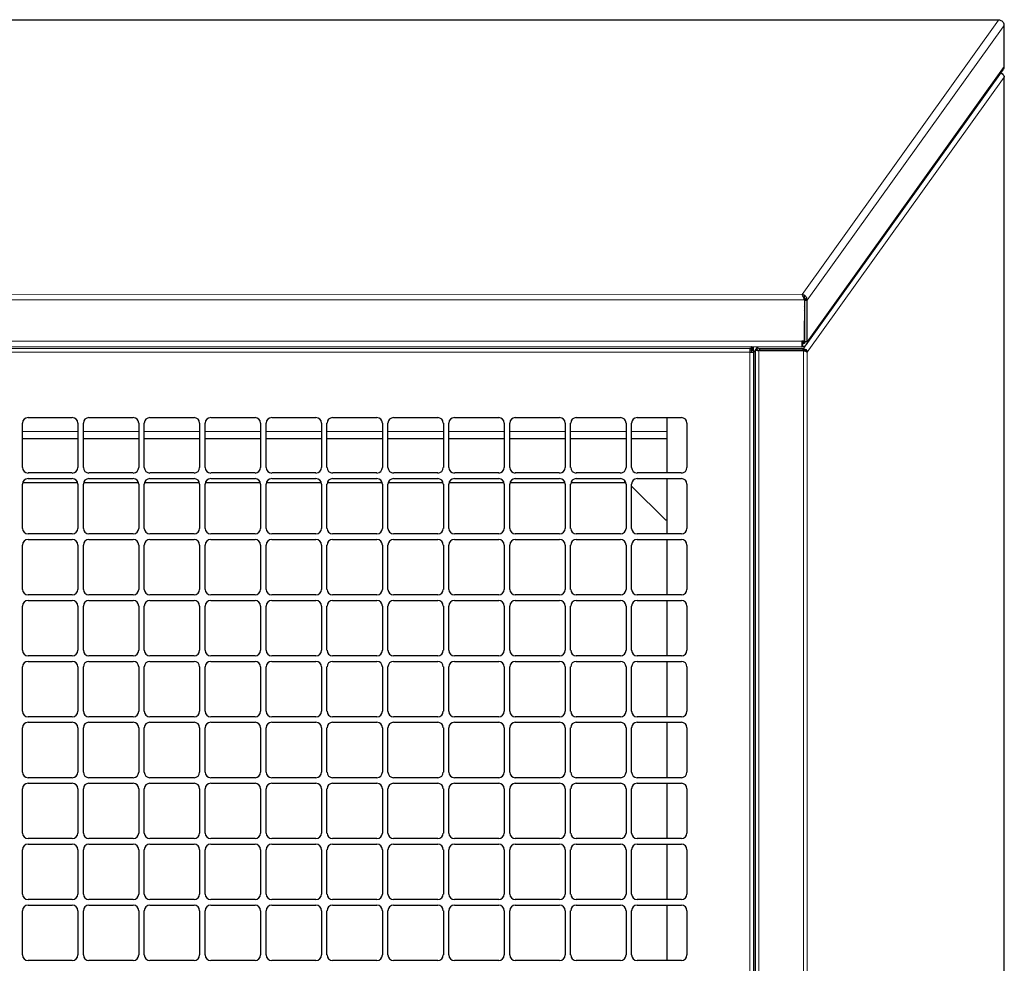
# Model space of a CAD drawing. Header units: millimetres. Extents: x 3501 to 4458, y 770 to 1067.
# Tile 13 of 16: x 4377 to 4390, y 910 to 922. Entities that reach past the tile are written whole.
import ezdxf

# ---------------------------------------------------------------- set-up
doc = ezdxf.new("R2010")
doc.units = ezdxf.units.MM
doc.linetypes.add('Durchgehend', pattern=[0])
doc.layers.add('Sichtbar (ISO)', color=7, linetype='Durchgehend', lineweight=25)
doc.layers.add('Sichtbar schmal (ISO)', color=7, linetype='Continuous', lineweight=9)

msp = doc.modelspace()

# ---------------------------------------------------------------- linework, layer by layer
at = {"layer": 'Sichtbar (ISO)'}
for p, q in [((4389.975, 922.256), (4364.281, 922.262)), ((4390.048, 921.649), (4390.048, 922.191)), ((4387.452, 918.002), (4390.034, 921.605)), ((4390.045, 897.089), (4390.045, 921.511)), ((4387.427, 918.591), (4387.426, 918.048)), ((4387.428, 918.585), (4387.428, 918.043)), ((4387.428, 918.585), (4387.44, 918.585)), ((4387.44, 918.585), (4387.464, 918.585)), ((4387.464, 918.043), (4387.464, 918.585)), ((4387.428, 918.483), (4387.426, 918.481)), ((4387.426, 918.444), (4387.428, 918.446)), ((4387.428, 918.443), (4387.426, 918.441)), ((4387.426, 918.506), (4387.428, 918.509)), ((4387.426, 918.048), (4387.395, 918.048)), ((4387.395, 918.014), (4387.397, 918.013)), ((4387.397, 918.013), (4387.397, 917.978)), ((4387.397, 918.013), (4387.397, 918.013)), ((4387.436, 918.043), (4387.428, 918.043)), ((4387.464, 918.043), (4387.436, 918.043)), ((4366.859, 917.98), (4387.395, 917.976)), ((4386.735, 917.955), (4386.712, 917.955)), ((4386.712, 917.955), (4386.712, 917.907)), ((4386.735, 917.931), (4386.712, 917.931)), ((4386.712, 917.907), (4386.761, 917.907)), ((4386.735, 917.976), (4386.735, 917.955)), ((4386.737, 917.974), (4386.735, 917.974)), ((4386.735, 917.955), (4386.735, 917.931)), ((4386.737, 917.976), (4386.737, 917.93)), ((4386.737, 917.93), (4386.761, 917.93)), ((4386.737, 917.907), (4386.737, 917.93)), ((4386.761, 917.93), (4386.761, 917.976)), ((4386.761, 917.93), (4386.761, 917.907)), ((4386.781, 917.911), (4386.761, 917.911)), ((4386.761, 917.907), (4386.761, 897.069)), ((4386.781, 917.932), (4386.781, 897.069)), ((4386.814, 917.976), (4386.784, 917.934)), ((4386.784, 917.934), (4386.804, 917.934)), ((4386.804, 917.934), (4386.807, 917.934)), ((4386.808, 917.934), (4386.809, 917.936)), ((4386.809, 917.959), (4386.821, 917.976)), ((4386.843, 917.951), (4386.809, 917.959)), ((4386.809, 917.935), (4386.809, 917.959)), ((4386.809, 917.935), (4386.843, 917.928)), ((4387.416, 917.926), (4386.829, 917.926)), ((4386.843, 917.928), (4386.843, 917.951)), ((4387.413, 917.951), (4386.843, 917.951)), ((4386.843, 917.928), (4387.413, 917.928)), ((4386.845, 917.928), (4386.845, 917.926)), ((4387.194, 917.926), (4387.194, 917.928)), ((4387.242, 917.926), (4387.242, 917.928)), ((4387.397, 917.978), (4387.395, 917.978)), ((4387.396, 917.928), (4387.396, 917.926)), ((4387.409, 917.926), (4387.409, 917.928)), ((4387.413, 917.935), (4387.413, 917.951)), ((4387.413, 917.928), (4387.413, 917.935)), ((4377.178, 916.395), (4377.178, 916.976)), ((4377.251, 917.048), (4377.832, 917.048)), ((4377.904, 916.976), (4377.904, 916.395)), ((4377.977, 916.395), (4377.977, 916.976)), ((4378.049, 917.048), (4378.63, 917.048)), ((4378.703, 916.976), (4378.703, 916.395)), ((4378.775, 916.395), (4378.775, 916.976)), ((4378.848, 917.048), (4379.428, 917.048)), ((4379.501, 916.976), (4379.501, 916.395)), ((4379.574, 916.395), (4379.574, 916.976)), ((4379.646, 917.048), (4380.227, 917.048)), ((4380.299, 916.976), (4380.299, 916.395)), ((4380.372, 916.395), (4380.372, 916.976)), ((4380.445, 917.048), (4381.025, 917.048)), ((4381.098, 916.976), (4381.098, 916.395)), ((4381.17, 916.395), (4381.17, 916.976)), ((4381.243, 917.048), (4381.824, 917.048)), ((4381.896, 916.976), (4381.896, 916.395)), ((4381.969, 916.395), (4381.969, 916.976)), ((4382.042, 917.048), (4382.622, 917.048)), ((4382.695, 916.976), (4382.695, 916.395)), ((4382.767, 916.395), (4382.767, 916.976)), ((4382.84, 917.048), (4383.421, 917.048)), ((4383.493, 916.976), (4383.493, 916.395)), ((4383.566, 916.395), (4383.566, 916.976)), ((4383.638, 917.048), (4384.219, 917.048)), ((4384.292, 916.976), (4384.292, 916.395)), ((4384.364, 916.395), (4384.364, 916.976)), ((4384.437, 917.048), (4385.017, 917.048)), ((4385.09, 916.976), (4385.09, 916.395)), ((4385.163, 916.395), (4385.163, 916.976)), ((4385.235, 917.048), (4385.816, 917.048)), ((4385.631, 916.323), (4385.631, 917.048)), ((4385.888, 916.976), (4385.888, 916.395)), ((4377.904, 916.769), (4377.178, 916.769)), ((4378.703, 916.769), (4377.977, 916.769)), ((4379.501, 916.769), (4378.775, 916.769)), ((4380.299, 916.769), (4379.574, 916.769)), ((4381.098, 916.769), (4380.372, 916.769)), ((4381.896, 916.769), (4381.17, 916.769)), ((4382.695, 916.769), (4381.969, 916.769)), ((4383.493, 916.769), (4382.767, 916.769)), ((4384.292, 916.769), (4383.566, 916.769)), ((4385.09, 916.769), (4384.364, 916.769)), ((4385.631, 916.769), (4385.163, 916.769)), ((4377.832, 916.323), (4377.251, 916.323)), ((4377.251, 916.25), (4377.832, 916.25)), ((4378.63, 916.323), (4378.049, 916.323)), ((4378.049, 916.25), (4378.63, 916.25)), ((4379.428, 916.323), (4378.848, 916.323)), ((4378.848, 916.25), (4379.428, 916.25)), ((4380.227, 916.323), (4379.646, 916.323)), ((4379.646, 916.25), (4380.227, 916.25)), ((4381.025, 916.323), (4380.445, 916.323)), ((4380.445, 916.25), (4381.025, 916.25)), ((4381.824, 916.323), (4381.243, 916.323)), ((4381.243, 916.25), (4381.824, 916.25)), ((4382.622, 916.323), (4382.042, 916.323)), ((4382.042, 916.25), (4382.622, 916.25)), ((4383.421, 916.323), (4382.84, 916.323)), ((4382.84, 916.25), (4383.421, 916.25)), ((4384.219, 916.323), (4383.638, 916.323)), ((4383.638, 916.25), (4384.219, 916.25)), ((4385.017, 916.323), (4384.437, 916.323)), ((4384.437, 916.25), (4385.017, 916.25)), ((4385.073, 916.193), (4385.073, 916.224)), ((4385.816, 916.323), (4385.235, 916.323)), ((4385.235, 916.25), (4385.816, 916.25)), ((4385.631, 915.524), (4385.631, 916.25)), ((4377.178, 915.597), (4377.178, 916.177)), ((4377.902, 916.193), (4377.18, 916.193)), ((4377.904, 916.177), (4377.904, 915.597)), ((4377.977, 915.597), (4377.977, 916.177)), ((4378.701, 916.193), (4377.979, 916.193)), ((4378.703, 916.177), (4378.703, 915.597)), ((4378.775, 915.597), (4378.775, 916.177)), ((4379.499, 916.193), (4378.777, 916.193)), ((4379.501, 916.177), (4379.501, 915.597)), ((4379.574, 915.597), (4379.574, 916.177)), ((4380.298, 916.193), (4379.575, 916.193)), ((4380.299, 916.177), (4380.299, 915.597)), ((4380.372, 915.597), (4380.372, 916.177)), ((4381.096, 916.193), (4380.374, 916.193)), ((4381.098, 916.177), (4381.098, 915.597)), ((4381.17, 915.597), (4381.17, 916.177)), ((4381.895, 916.193), (4381.172, 916.193)), ((4381.896, 916.177), (4381.896, 915.597)), ((4381.969, 915.597), (4381.969, 916.177)), ((4382.693, 916.193), (4381.971, 916.193)), ((4382.695, 916.177), (4382.695, 915.597)), ((4382.767, 915.597), (4382.767, 916.177)), ((4383.491, 916.193), (4382.769, 916.193)), ((4383.493, 916.177), (4383.493, 915.597)), ((4383.566, 915.597), (4383.566, 916.177)), ((4384.29, 916.193), (4383.568, 916.193)), ((4384.292, 916.177), (4384.292, 915.597)), ((4384.364, 915.597), (4384.364, 916.177)), ((4385.073, 916.193), (4384.366, 916.193)), ((4385.09, 916.177), (4385.09, 915.597)), ((4385.163, 915.597), (4385.163, 916.177)), ((4385.605, 915.71), (4385.163, 916.152)), ((4385.888, 916.177), (4385.888, 915.597)), ((4385.605, 915.71), (4385.631, 915.71)), ((4377.832, 915.524), (4377.251, 915.524)), ((4377.251, 915.452), (4377.832, 915.452)), ((4378.63, 915.524), (4378.049, 915.524)), ((4378.049, 915.452), (4378.63, 915.452)), ((4379.428, 915.524), (4378.848, 915.524)), ((4378.848, 915.452), (4379.428, 915.452)), ((4380.227, 915.524), (4379.646, 915.524)), ((4379.646, 915.452), (4380.227, 915.452)), ((4381.025, 915.524), (4380.445, 915.524)), ((4380.445, 915.452), (4381.025, 915.452)), ((4381.824, 915.524), (4381.243, 915.524)), ((4381.243, 915.452), (4381.824, 915.452)), ((4382.622, 915.524), (4382.042, 915.524)), ((4382.042, 915.452), (4382.622, 915.452)), ((4383.421, 915.524), (4382.84, 915.524)), ((4382.84, 915.452), (4383.421, 915.452)), ((4384.219, 915.524), (4383.638, 915.524)), ((4383.638, 915.452), (4384.219, 915.452)), ((4385.017, 915.524), (4384.437, 915.524)), ((4384.437, 915.452), (4385.017, 915.452)), ((4385.816, 915.524), (4385.235, 915.524)), ((4385.235, 915.452), (4385.816, 915.452)), ((4385.631, 914.726), (4385.631, 915.452)), ((4377.178, 914.798), (4377.178, 915.379)), ((4377.904, 915.379), (4377.904, 914.798)), ((4377.977, 914.798), (4377.977, 915.379)), ((4378.703, 915.379), (4378.703, 914.798)), ((4378.775, 914.798), (4378.775, 915.379)), ((4379.501, 915.379), (4379.501, 914.798)), ((4379.574, 914.798), (4379.574, 915.379)), ((4380.299, 915.379), (4380.299, 914.798)), ((4380.372, 914.798), (4380.372, 915.379)), ((4381.098, 915.379), (4381.098, 914.798)), ((4381.17, 914.798), (4381.17, 915.379)), ((4381.896, 915.379), (4381.896, 914.798)), ((4381.969, 914.798), (4381.969, 915.379)), ((4382.695, 915.379), (4382.695, 914.798)), ((4382.767, 914.798), (4382.767, 915.379)), ((4383.493, 915.379), (4383.493, 914.798)), ((4383.566, 914.798), (4383.566, 915.379)), ((4384.292, 915.379), (4384.292, 914.798)), ((4384.364, 914.798), (4384.364, 915.379)), ((4385.09, 915.379), (4385.09, 914.798)), ((4385.163, 914.798), (4385.163, 915.379)), ((4385.888, 915.379), (4385.888, 914.798)), ((4377.832, 914.726), (4377.251, 914.726)), ((4377.251, 914.653), (4377.832, 914.653)), ((4378.63, 914.726), (4378.049, 914.726)), ((4378.049, 914.653), (4378.63, 914.653)), ((4379.428, 914.726), (4378.848, 914.726)), ((4378.848, 914.653), (4379.428, 914.653)), ((4380.227, 914.726), (4379.646, 914.726)), ((4379.646, 914.653), (4380.227, 914.653)), ((4381.025, 914.726), (4380.445, 914.726)), ((4380.445, 914.653), (4381.025, 914.653)), ((4381.824, 914.726), (4381.243, 914.726)), ((4381.243, 914.653), (4381.824, 914.653)), ((4382.622, 914.726), (4382.042, 914.726)), ((4382.042, 914.653), (4382.622, 914.653)), ((4383.421, 914.726), (4382.84, 914.726)), ((4382.84, 914.653), (4383.421, 914.653)), ((4384.219, 914.726), (4383.638, 914.726)), ((4383.638, 914.653), (4384.219, 914.653)), ((4385.017, 914.726), (4384.437, 914.726)), ((4384.437, 914.653), (4385.017, 914.653)), ((4385.816, 914.726), (4385.235, 914.726)), ((4385.235, 914.653), (4385.816, 914.653)), ((4385.631, 913.927), (4385.631, 914.653)), ((4377.178, 914), (4377.178, 914.58)), ((4377.904, 914.58), (4377.904, 914)), ((4377.977, 914), (4377.977, 914.58)), ((4378.703, 914.58), (4378.703, 914)), ((4378.775, 914), (4378.775, 914.58)), ((4379.501, 914.58), (4379.501, 914)), ((4379.574, 914), (4379.574, 914.58)), ((4380.299, 914.58), (4380.299, 914)), ((4380.372, 914), (4380.372, 914.58)), ((4381.098, 914.58), (4381.098, 914)), ((4381.17, 914), (4381.17, 914.58)), ((4381.896, 914.58), (4381.896, 914)), ((4381.969, 914), (4381.969, 914.58)), ((4382.695, 914.58), (4382.695, 914)), ((4382.767, 914), (4382.767, 914.58)), ((4383.493, 914.58), (4383.493, 914)), ((4383.566, 914), (4383.566, 914.58)), ((4384.292, 914.58), (4384.292, 914)), ((4384.364, 914), (4384.364, 914.58)), ((4385.09, 914.58), (4385.09, 914)), ((4385.163, 914), (4385.163, 914.58)), ((4385.888, 914.58), (4385.888, 914)), ((4377.832, 913.927), (4377.251, 913.927)), ((4378.63, 913.927), (4378.049, 913.927)), ((4379.428, 913.927), (4378.848, 913.927)), ((4380.227, 913.927), (4379.646, 913.927)), ((4381.025, 913.927), (4380.445, 913.927)), ((4381.824, 913.927), (4381.243, 913.927)), ((4382.622, 913.927), (4382.042, 913.927)), ((4383.421, 913.927), (4382.84, 913.927)), ((4384.219, 913.927), (4383.638, 913.927)), ((4385.017, 913.927), (4384.437, 913.927)), ((4385.816, 913.927), (4385.235, 913.927)), ((4377.178, 913.201), (4377.178, 913.782)), ((4377.251, 913.855), (4377.832, 913.855)), ((4377.904, 913.782), (4377.904, 913.201)), ((4377.977, 913.201), (4377.977, 913.782)), ((4378.049, 913.855), (4378.63, 913.855)), ((4378.703, 913.782), (4378.703, 913.201)), ((4378.775, 913.201), (4378.775, 913.782)), ((4378.848, 913.855), (4379.428, 913.855)), ((4379.501, 913.782), (4379.501, 913.201)), ((4379.574, 913.201), (4379.574, 913.782)), ((4379.646, 913.855), (4380.227, 913.855)), ((4380.299, 913.782), (4380.299, 913.201)), ((4380.372, 913.201), (4380.372, 913.782)), ((4380.445, 913.855), (4381.025, 913.855)), ((4381.098, 913.782), (4381.098, 913.201)), ((4381.17, 913.201), (4381.17, 913.782)), ((4381.243, 913.855), (4381.824, 913.855)), ((4381.896, 913.782), (4381.896, 913.201)), ((4381.969, 913.201), (4381.969, 913.782)), ((4382.042, 913.855), (4382.622, 913.855)), ((4382.695, 913.782), (4382.695, 913.201)), ((4382.767, 913.201), (4382.767, 913.782)), ((4382.84, 913.855), (4383.421, 913.855)), ((4383.493, 913.782), (4383.493, 913.201)), ((4383.566, 913.201), (4383.566, 913.782)), ((4383.638, 913.855), (4384.219, 913.855)), ((4384.292, 913.782), (4384.292, 913.201)), ((4384.364, 913.201), (4384.364, 913.782)), ((4384.437, 913.855), (4385.017, 913.855)), ((4385.09, 913.782), (4385.09, 913.201)), ((4385.163, 913.201), (4385.163, 913.782)), ((4385.235, 913.855), (4385.816, 913.855)), ((4385.631, 913.129), (4385.631, 913.855)), ((4385.888, 913.782), (4385.888, 913.201)), ((4377.832, 913.129), (4377.251, 913.129)), ((4378.63, 913.129), (4378.049, 913.129)), ((4379.428, 913.129), (4378.848, 913.129)), ((4380.227, 913.129), (4379.646, 913.129)), ((4381.025, 913.129), (4380.445, 913.129)), ((4381.824, 913.129), (4381.243, 913.129)), ((4382.622, 913.129), (4382.042, 913.129)), ((4383.421, 913.129), (4382.84, 913.129)), ((4384.219, 913.129), (4383.638, 913.129)), ((4385.017, 913.129), (4384.437, 913.129)), ((4385.816, 913.129), (4385.235, 913.129)), ((4377.178, 912.403), (4377.178, 912.984)), ((4377.251, 913.056), (4377.832, 913.056)), ((4377.904, 912.984), (4377.904, 912.403)), ((4377.977, 912.403), (4377.977, 912.984)), ((4378.049, 913.056), (4378.63, 913.056)), ((4378.703, 912.984), (4378.703, 912.403)), ((4378.775, 912.403), (4378.775, 912.984)), ((4378.848, 913.056), (4379.428, 913.056)), ((4379.501, 912.984), (4379.501, 912.403)), ((4379.574, 912.403), (4379.574, 912.984)), ((4379.646, 913.056), (4380.227, 913.056)), ((4380.299, 912.984), (4380.299, 912.403)), ((4380.372, 912.403), (4380.372, 912.984)), ((4380.445, 913.056), (4381.025, 913.056)), ((4381.098, 912.984), (4381.098, 912.403)), ((4381.17, 912.403), (4381.17, 912.984)), ((4381.243, 913.056), (4381.824, 913.056)), ((4381.896, 912.984), (4381.896, 912.403)), ((4381.969, 912.403), (4381.969, 912.984)), ((4382.042, 913.056), (4382.622, 913.056)), ((4382.695, 912.984), (4382.695, 912.403)), ((4382.767, 912.403), (4382.767, 912.984)), ((4382.84, 913.056), (4383.421, 913.056)), ((4383.493, 912.984), (4383.493, 912.403)), ((4383.566, 912.403), (4383.566, 912.984)), ((4383.638, 913.056), (4384.219, 913.056)), ((4384.292, 912.984), (4384.292, 912.403)), ((4384.364, 912.403), (4384.364, 912.984)), ((4384.437, 913.056), (4385.017, 913.056)), ((4385.09, 912.984), (4385.09, 912.403)), ((4385.163, 912.403), (4385.163, 912.984)), ((4385.235, 913.056), (4385.816, 913.056)), ((4385.631, 912.33), (4385.631, 913.056)), ((4385.888, 912.984), (4385.888, 912.403)), ((4377.832, 912.33), (4377.251, 912.33)), ((4378.63, 912.33), (4378.049, 912.33)), ((4379.428, 912.33), (4378.848, 912.33)), ((4380.227, 912.33), (4379.646, 912.33)), ((4381.025, 912.33), (4380.445, 912.33)), ((4381.824, 912.33), (4381.243, 912.33)), ((4382.622, 912.33), (4382.042, 912.33)), ((4383.421, 912.33), (4382.84, 912.33)), ((4384.219, 912.33), (4383.638, 912.33)), ((4385.017, 912.33), (4384.437, 912.33)), ((4385.816, 912.33), (4385.235, 912.33)), ((4377.251, 912.258), (4377.832, 912.258)), ((4378.049, 912.258), (4378.63, 912.258)), ((4378.848, 912.258), (4379.428, 912.258)), ((4379.646, 912.258), (4380.227, 912.258)), ((4380.445, 912.258), (4381.025, 912.258)), ((4381.243, 912.258), (4381.824, 912.258)), ((4382.042, 912.258), (4382.622, 912.258)), ((4382.84, 912.258), (4383.421, 912.258)), ((4383.638, 912.258), (4384.219, 912.258)), ((4384.437, 912.258), (4385.017, 912.258)), ((4385.235, 912.258), (4385.816, 912.258)), ((4385.631, 911.532), (4385.631, 912.258)), ((4377.178, 911.605), (4377.178, 912.185)), ((4377.904, 912.185), (4377.904, 911.605)), ((4377.977, 911.605), (4377.977, 912.185)), ((4378.703, 912.185), (4378.703, 911.605)), ((4378.775, 911.605), (4378.775, 912.185)), ((4379.501, 912.185), (4379.501, 911.605)), ((4379.574, 911.605), (4379.574, 912.185)), ((4380.299, 912.185), (4380.299, 911.605)), ((4380.372, 911.605), (4380.372, 912.185)), ((4381.098, 912.185), (4381.098, 911.605)), ((4381.17, 911.605), (4381.17, 912.185)), ((4381.896, 912.185), (4381.896, 911.605)), ((4381.969, 911.605), (4381.969, 912.185)), ((4382.695, 912.185), (4382.695, 911.605)), ((4382.767, 911.605), (4382.767, 912.185)), ((4383.493, 912.185), (4383.493, 911.605)), ((4383.566, 911.605), (4383.566, 912.185)), ((4384.292, 912.185), (4384.292, 911.605)), ((4384.364, 911.605), (4384.364, 912.185)), ((4385.09, 912.185), (4385.09, 911.605)), ((4385.163, 911.605), (4385.163, 912.185)), ((4385.888, 912.185), (4385.888, 911.605)), ((4377.832, 911.532), (4377.251, 911.532)), ((4377.251, 911.459), (4377.832, 911.459)), ((4378.63, 911.532), (4378.049, 911.532)), ((4378.049, 911.459), (4378.63, 911.459)), ((4379.428, 911.532), (4378.848, 911.532)), ((4378.848, 911.459), (4379.428, 911.459)), ((4380.227, 911.532), (4379.646, 911.532)), ((4379.646, 911.459), (4380.227, 911.459)), ((4381.025, 911.532), (4380.445, 911.532)), ((4380.445, 911.459), (4381.025, 911.459)), ((4381.824, 911.532), (4381.243, 911.532)), ((4381.243, 911.459), (4381.824, 911.459)), ((4382.622, 911.532), (4382.042, 911.532)), ((4382.042, 911.459), (4382.622, 911.459)), ((4383.421, 911.532), (4382.84, 911.532)), ((4382.84, 911.459), (4383.421, 911.459)), ((4384.219, 911.532), (4383.638, 911.532)), ((4383.638, 911.459), (4384.219, 911.459)), ((4385.017, 911.532), (4384.437, 911.532)), ((4384.437, 911.459), (4385.017, 911.459)), ((4385.816, 911.532), (4385.235, 911.532)), ((4385.235, 911.459), (4385.816, 911.459)), ((4385.631, 910.734), (4385.631, 911.459)), ((4377.178, 910.806), (4377.178, 911.387)), ((4377.904, 911.387), (4377.904, 910.806)), ((4377.977, 910.806), (4377.977, 911.387)), ((4378.703, 911.387), (4378.703, 910.806)), ((4378.775, 910.806), (4378.775, 911.387)), ((4379.501, 911.387), (4379.501, 910.806)), ((4379.574, 910.806), (4379.574, 911.387)), ((4380.299, 911.387), (4380.299, 910.806)), ((4380.372, 910.806), (4380.372, 911.387)), ((4381.098, 911.387), (4381.098, 910.806)), ((4381.17, 910.806), (4381.17, 911.387)), ((4381.896, 911.387), (4381.896, 910.806)), ((4381.969, 910.806), (4381.969, 911.387)), ((4382.695, 911.387), (4382.695, 910.806)), ((4382.767, 910.806), (4382.767, 911.387)), ((4383.493, 911.387), (4383.493, 910.806)), ((4383.566, 910.806), (4383.566, 911.387)), ((4384.292, 911.387), (4384.292, 910.806)), ((4384.364, 910.806), (4384.364, 911.387)), ((4385.09, 911.387), (4385.09, 910.806)), ((4385.163, 910.806), (4385.163, 911.387)), ((4385.888, 911.387), (4385.888, 910.806)), ((4377.832, 910.734), (4377.251, 910.734)), ((4377.251, 910.661), (4377.832, 910.661)), ((4378.63, 910.734), (4378.049, 910.734)), ((4378.049, 910.661), (4378.63, 910.661)), ((4379.428, 910.734), (4378.848, 910.734)), ((4378.848, 910.661), (4379.428, 910.661)), ((4380.227, 910.734), (4379.646, 910.734)), ((4379.646, 910.661), (4380.227, 910.661)), ((4381.025, 910.734), (4380.445, 910.734)), ((4380.445, 910.661), (4381.025, 910.661)), ((4381.824, 910.734), (4381.243, 910.734)), ((4381.243, 910.661), (4381.824, 910.661)), ((4382.622, 910.734), (4382.042, 910.734)), ((4382.042, 910.661), (4382.622, 910.661)), ((4383.421, 910.734), (4382.84, 910.734)), ((4382.84, 910.661), (4383.421, 910.661)), ((4384.219, 910.734), (4383.638, 910.734)), ((4383.638, 910.661), (4384.219, 910.661)), ((4385.017, 910.734), (4384.437, 910.734)), ((4384.437, 910.661), (4385.017, 910.661)), ((4385.816, 910.734), (4385.235, 910.734)), ((4385.235, 910.661), (4385.816, 910.661)), ((4385.631, 909.935), (4385.631, 910.661)), ((4377.178, 910.008), (4377.178, 910.588)), ((4377.904, 910.588), (4377.904, 910.008)), ((4377.977, 910.008), (4377.977, 910.588)), ((4378.703, 910.588), (4378.703, 910.008)), ((4378.775, 910.008), (4378.775, 910.588)), ((4379.501, 910.588), (4379.501, 910.008)), ((4379.574, 910.008), (4379.574, 910.588)), ((4380.299, 910.588), (4380.299, 910.008)), ((4380.372, 910.008), (4380.372, 910.588)), ((4381.098, 910.588), (4381.098, 910.008)), ((4381.17, 910.008), (4381.17, 910.588)), ((4381.896, 910.588), (4381.896, 910.008)), ((4381.969, 910.008), (4381.969, 910.588)), ((4382.695, 910.588), (4382.695, 910.008)), ((4382.767, 910.008), (4382.767, 910.588)), ((4383.493, 910.588), (4383.493, 910.008)), ((4383.566, 910.008), (4383.566, 910.588)), ((4384.292, 910.588), (4384.292, 910.008)), ((4384.364, 910.008), (4384.364, 910.588)), ((4385.09, 910.588), (4385.09, 910.008)), ((4385.163, 910.008), (4385.163, 910.588)), ((4385.888, 910.588), (4385.888, 910.008)), ((4377.832, 909.935), (4377.251, 909.935)), ((4378.63, 909.935), (4378.049, 909.935)), ((4379.428, 909.935), (4378.848, 909.935)), ((4380.227, 909.935), (4379.646, 909.935)), ((4381.025, 909.935), (4380.445, 909.935)), ((4381.824, 909.935), (4381.243, 909.935)), ((4382.622, 909.935), (4382.042, 909.935)), ((4383.421, 909.935), (4382.84, 909.935)), ((4384.219, 909.935), (4383.638, 909.935)), ((4385.017, 909.935), (4384.437, 909.935)), ((4385.816, 909.935), (4385.235, 909.935))]:
    msp.add_line(p, q, dxfattribs=at)
for centre, start, end in [((4377.251, 916.976), 90, 180), ((4377.832, 916.976), 0, 90), ((4378.049, 916.976), 90, 180), ((4378.63, 916.976), 0, 90), ((4378.848, 916.976), 90, 180), ((4379.428, 916.976), 0, 90), ((4379.646, 916.976), 90, 180), ((4380.227, 916.976), 0, 90), ((4380.445, 916.976), 90, 180), ((4381.025, 916.976), 0, 90), ((4381.243, 916.976), 90, 180), ((4381.824, 916.976), 0, 90), ((4382.042, 916.976), 90, 180), ((4382.622, 916.976), 0, 90), ((4382.84, 916.976), 90, 180), ((4383.421, 916.976), 0, 90), ((4383.638, 916.976), 90, 180), ((4384.219, 916.976), 0, 90), ((4384.437, 916.976), 90, 180), ((4385.017, 916.976), 0, 90), ((4385.235, 916.976), 90, 180), ((4385.816, 916.976), 0, 90), ((4377.251, 916.395), 180, 270), ((4377.832, 916.395), 270, 0), ((4378.049, 916.395), 180, 270), ((4378.63, 916.395), 270, 0), ((4378.848, 916.395), 180, 270), ((4379.428, 916.395), 270, 0), ((4379.646, 916.395), 180, 270), ((4380.227, 916.395), 270, 0), ((4380.445, 916.395), 180, 270), ((4381.025, 916.395), 270, 0), ((4381.243, 916.395), 180, 270), ((4381.824, 916.395), 270, 0), ((4382.042, 916.395), 180, 270), ((4382.622, 916.395), 270, 0), ((4382.84, 916.395), 180, 270), ((4383.421, 916.395), 270, 0), ((4383.638, 916.395), 180, 270), ((4384.219, 916.395), 270, 0), ((4384.437, 916.395), 180, 270), ((4385.017, 916.395), 270, 0), ((4385.235, 916.395), 180, 270), ((4385.816, 916.395), 270, 0), ((4377.251, 916.177), 90, 180), ((4377.832, 916.177), 0, 90), ((4378.049, 916.177), 90, 180), ((4378.63, 916.177), 0, 90), ((4378.848, 916.177), 90, 180), ((4379.428, 916.177), 0, 90), ((4379.646, 916.177), 90, 180), ((4380.227, 916.177), 0, 90), ((4380.445, 916.177), 90, 180), ((4381.025, 916.177), 0, 90), ((4381.243, 916.177), 90, 180), ((4381.824, 916.177), 0, 90), ((4382.042, 916.177), 90, 180), ((4382.622, 916.177), 0, 90), ((4382.84, 916.177), 90, 180), ((4383.421, 916.177), 0, 90), ((4383.638, 916.177), 90, 180), ((4384.219, 916.177), 0, 90), ((4384.437, 916.177), 90, 180), ((4385.017, 916.177), 0, 90), ((4385.235, 916.177), 90, 180), ((4385.816, 916.177), 0, 90), ((4377.251, 915.597), 180, 270), ((4377.832, 915.597), 270, 0), ((4378.049, 915.597), 180, 270), ((4378.63, 915.597), 270, 0), ((4378.848, 915.597), 180, 270), ((4379.428, 915.597), 270, 0), ((4379.646, 915.597), 180, 270), ((4380.227, 915.597), 270, 0), ((4380.445, 915.597), 180, 270), ((4381.025, 915.597), 270, 0), ((4381.243, 915.597), 180, 270), ((4381.824, 915.597), 270, 0), ((4382.042, 915.597), 180, 270), ((4382.622, 915.597), 270, 0), ((4382.84, 915.597), 180, 270), ((4383.421, 915.597), 270, 0), ((4383.638, 915.597), 180, 270), ((4384.219, 915.597), 270, 0), ((4384.437, 915.597), 180, 270), ((4385.017, 915.597), 270, 0), ((4385.235, 915.597), 180, 270), ((4385.816, 915.597), 270, 0), ((4377.251, 915.379), 90, 180), ((4377.832, 915.379), 0, 90), ((4378.049, 915.379), 90, 180), ((4378.63, 915.379), 0, 90), ((4378.848, 915.379), 90, 180), ((4379.428, 915.379), 0, 90), ((4379.646, 915.379), 90, 180), ((4380.227, 915.379), 0, 90), ((4380.445, 915.379), 90, 180), ((4381.025, 915.379), 0, 90), ((4381.243, 915.379), 90, 180), ((4381.824, 915.379), 0, 90), ((4382.042, 915.379), 90, 180), ((4382.622, 915.379), 0, 90), ((4382.84, 915.379), 90, 180), ((4383.421, 915.379), 0, 90), ((4383.638, 915.379), 90, 180), ((4384.219, 915.379), 0, 90), ((4384.437, 915.379), 90, 180), ((4385.017, 915.379), 0, 90), ((4385.235, 915.379), 90, 180), ((4385.816, 915.379), 0, 90), ((4377.251, 914.798), 180, 270), ((4377.832, 914.798), 270, 0), ((4378.049, 914.798), 180, 270), ((4378.63, 914.798), 270, 0), ((4378.848, 914.798), 180, 270), ((4379.428, 914.798), 270, 0), ((4379.646, 914.798), 180, 270), ((4380.227, 914.798), 270, 0), ((4380.445, 914.798), 180, 270), ((4381.025, 914.798), 270, 0), ((4381.243, 914.798), 180, 270), ((4381.824, 914.798), 270, 0), ((4382.042, 914.798), 180, 270), ((4382.622, 914.798), 270, 0), ((4382.84, 914.798), 180, 270), ((4383.421, 914.798), 270, 0), ((4383.638, 914.798), 180, 270), ((4384.219, 914.798), 270, 0), ((4384.437, 914.798), 180, 270), ((4385.017, 914.798), 270, 0), ((4385.235, 914.798), 180, 270), ((4385.816, 914.798), 270, 0), ((4377.251, 914.58), 90, 180), ((4377.832, 914.58), 0, 90), ((4378.049, 914.58), 90, 180), ((4378.63, 914.58), 0, 90), ((4378.848, 914.58), 90, 180), ((4379.428, 914.58), 0, 90), ((4379.646, 914.58), 90, 180), ((4380.227, 914.58), 0, 90), ((4380.445, 914.58), 90, 180), ((4381.025, 914.58), 0, 90), ((4381.243, 914.58), 90, 180), ((4381.824, 914.58), 0, 90), ((4382.042, 914.58), 90, 180), ((4382.622, 914.58), 0, 90), ((4382.84, 914.58), 90, 180), ((4383.421, 914.58), 0, 90), ((4383.638, 914.58), 90, 180), ((4384.219, 914.58), 0, 90), ((4384.437, 914.58), 90, 180), ((4385.017, 914.58), 0, 90), ((4385.235, 914.58), 90, 180), ((4385.816, 914.58), 0, 90), ((4377.251, 914), 180, 270), ((4377.832, 914), 270, 0), ((4378.049, 914), 180, 270), ((4378.63, 914), 270, 0), ((4378.848, 914), 180, 270), ((4379.428, 914), 270, 0), ((4379.646, 914), 180, 270), ((4380.227, 914), 270, 0), ((4380.445, 914), 180, 270), ((4381.025, 914), 270, 0), ((4381.243, 914), 180, 270), ((4381.824, 914), 270, 0), ((4382.042, 914), 180, 270), ((4382.622, 914), 270, 0), ((4382.84, 914), 180, 270), ((4383.421, 914), 270, 0), ((4383.638, 914), 180, 270), ((4384.219, 914), 270, 0), ((4384.437, 914), 180, 270), ((4385.017, 914), 270, 0), ((4385.235, 914), 180, 270), ((4385.816, 914), 270, 0), ((4377.251, 913.782), 90, 180), ((4377.832, 913.782), 0, 90), ((4378.049, 913.782), 90, 180), ((4378.63, 913.782), 0, 90), ((4378.848, 913.782), 90, 180), ((4379.428, 913.782), 0, 90), ((4379.646, 913.782), 90, 180), ((4380.227, 913.782), 0, 90), ((4380.445, 913.782), 90, 180), ((4381.025, 913.782), 0, 90), ((4381.243, 913.782), 90, 180), ((4381.824, 913.782), 0, 90), ((4382.042, 913.782), 90, 180), ((4382.622, 913.782), 0, 90), ((4382.84, 913.782), 90, 180), ((4383.421, 913.782), 0, 90), ((4383.638, 913.782), 90, 180), ((4384.219, 913.782), 0, 90), ((4384.437, 913.782), 90, 180), ((4385.017, 913.782), 0, 90), ((4385.235, 913.782), 90, 180), ((4385.816, 913.782), 0, 90), ((4377.251, 913.201), 180, 270), ((4377.832, 913.201), 270, 0), ((4378.049, 913.201), 180, 270), ((4378.63, 913.201), 270, 0), ((4378.848, 913.201), 180, 270), ((4379.428, 913.201), 270, 0), ((4379.646, 913.201), 180, 270), ((4380.227, 913.201), 270, 0), ((4380.445, 913.201), 180, 270), ((4381.025, 913.201), 270, 0), ((4381.243, 913.201), 180, 270), ((4381.824, 913.201), 270, 0), ((4382.042, 913.201), 180, 270), ((4382.622, 913.201), 270, 0), ((4382.84, 913.201), 180, 270), ((4383.421, 913.201), 270, 0), ((4383.638, 913.201), 180, 270), ((4384.219, 913.201), 270, 0), ((4384.437, 913.201), 180, 270), ((4385.017, 913.201), 270, 0), ((4385.235, 913.201), 180, 270), ((4385.816, 913.201), 270, 0), ((4377.251, 912.984), 90, 180), ((4377.832, 912.984), 0, 90), ((4378.049, 912.984), 90, 180), ((4378.63, 912.984), 0, 90), ((4378.848, 912.984), 90, 180), ((4379.428, 912.984), 0, 90), ((4379.646, 912.984), 90, 180), ((4380.227, 912.984), 0, 90), ((4380.445, 912.984), 90, 180), ((4381.025, 912.984), 0, 90), ((4381.243, 912.984), 90, 180), ((4381.824, 912.984), 0, 90), ((4382.042, 912.984), 90, 180), ((4382.622, 912.984), 0, 90), ((4382.84, 912.984), 90, 180), ((4383.421, 912.984), 0, 90), ((4383.638, 912.984), 90, 180), ((4384.219, 912.984), 0, 90), ((4384.437, 912.984), 90, 180), ((4385.017, 912.984), 0, 90), ((4385.235, 912.984), 90, 180), ((4385.816, 912.984), 0, 90), ((4377.251, 912.403), 180, 270), ((4377.832, 912.403), 270, 0), ((4378.049, 912.403), 180, 270), ((4378.63, 912.403), 270, 0), ((4378.848, 912.403), 180, 270), ((4379.428, 912.403), 270, 0), ((4379.646, 912.403), 180, 270), ((4380.227, 912.403), 270, 0), ((4380.445, 912.403), 180, 270), ((4381.025, 912.403), 270, 0), ((4381.243, 912.403), 180, 270), ((4381.824, 912.403), 270, 0), ((4382.042, 912.403), 180, 270), ((4382.622, 912.403), 270, 0), ((4382.84, 912.403), 180, 270), ((4383.421, 912.403), 270, 0), ((4383.638, 912.403), 180, 270), ((4384.219, 912.403), 270, 0), ((4384.437, 912.403), 180, 270), ((4385.017, 912.403), 270, 0), ((4385.235, 912.403), 180, 270), ((4385.816, 912.403), 270, 0), ((4377.251, 912.185), 90, 180), ((4377.832, 912.185), 0, 90), ((4378.049, 912.185), 90, 180), ((4378.63, 912.185), 0, 90), ((4378.848, 912.185), 90, 180), ((4379.428, 912.185), 0, 90), ((4379.646, 912.185), 90, 180), ((4380.227, 912.185), 0, 90), ((4380.445, 912.185), 90, 180), ((4381.025, 912.185), 0, 90), ((4381.243, 912.185), 90, 180), ((4381.824, 912.185), 0, 90), ((4382.042, 912.185), 90, 180), ((4382.622, 912.185), 0, 90), ((4382.84, 912.185), 90, 180), ((4383.421, 912.185), 0, 90), ((4383.638, 912.185), 90, 180), ((4384.219, 912.185), 0, 90), ((4384.437, 912.185), 90, 180), ((4385.017, 912.185), 0, 90), ((4385.235, 912.185), 90, 180), ((4385.816, 912.185), 0, 90), ((4377.251, 911.605), 180, 270), ((4377.832, 911.605), 270, 0), ((4378.049, 911.605), 180, 270), ((4378.63, 911.605), 270, 0), ((4378.848, 911.605), 180, 270), ((4379.428, 911.605), 270, 0), ((4379.646, 911.605), 180, 270), ((4380.227, 911.605), 270, 0), ((4380.445, 911.605), 180, 270), ((4381.025, 911.605), 270, 0), ((4381.243, 911.605), 180, 270), ((4381.824, 911.605), 270, 0), ((4382.042, 911.605), 180, 270), ((4382.622, 911.605), 270, 0), ((4382.84, 911.605), 180, 270), ((4383.421, 911.605), 270, 0), ((4383.638, 911.605), 180, 270), ((4384.219, 911.605), 270, 0), ((4384.437, 911.605), 180, 270), ((4385.017, 911.605), 270, 0), ((4385.235, 911.605), 180, 270), ((4385.816, 911.605), 270, 0), ((4377.251, 911.387), 90, 180), ((4377.832, 911.387), 0, 90), ((4378.049, 911.387), 90, 180), ((4378.63, 911.387), 0, 90), ((4378.848, 911.387), 90, 180), ((4379.428, 911.387), 0, 90), ((4379.646, 911.387), 90, 180), ((4380.227, 911.387), 0, 90), ((4380.445, 911.387), 90, 180), ((4381.025, 911.387), 0, 90), ((4381.243, 911.387), 90, 180), ((4381.824, 911.387), 0, 90), ((4382.042, 911.387), 90, 180), ((4382.622, 911.387), 0, 90), ((4382.84, 911.387), 90, 180), ((4383.421, 911.387), 0, 90), ((4383.638, 911.387), 90, 180), ((4384.219, 911.387), 0, 90), ((4384.437, 911.387), 90, 180), ((4385.017, 911.387), 0, 90), ((4385.235, 911.387), 90, 180), ((4385.816, 911.387), 0, 90), ((4377.251, 910.806), 180, 270), ((4377.832, 910.806), 270, 0), ((4378.049, 910.806), 180, 270), ((4378.63, 910.806), 270, 0), ((4378.848, 910.806), 180, 270), ((4379.428, 910.806), 270, 0), ((4379.646, 910.806), 180, 270), ((4380.227, 910.806), 270, 0), ((4380.445, 910.806), 180, 270), ((4381.025, 910.806), 270, 0), ((4381.243, 910.806), 180, 270), ((4381.824, 910.806), 270, 0), ((4382.042, 910.806), 180, 270), ((4382.622, 910.806), 270, 0), ((4382.84, 910.806), 180, 270), ((4383.421, 910.806), 270, 0), ((4383.638, 910.806), 180, 270), ((4384.219, 910.806), 270, 0), ((4384.437, 910.806), 180, 270), ((4385.017, 910.806), 270, 0), ((4385.235, 910.806), 180, 270), ((4385.816, 910.806), 270, 0), ((4377.251, 910.588), 90, 180), ((4377.832, 910.588), 0, 90), ((4378.049, 910.588), 90, 180), ((4378.63, 910.588), 0, 90), ((4378.848, 910.588), 90, 180), ((4379.428, 910.588), 0, 90), ((4379.646, 910.588), 90, 180), ((4380.227, 910.588), 0, 90), ((4380.445, 910.588), 90, 180), ((4381.025, 910.588), 0, 90), ((4381.243, 910.588), 90, 180), ((4381.824, 910.588), 0, 90), ((4382.042, 910.588), 90, 180), ((4382.622, 910.588), 0, 90), ((4382.84, 910.588), 90, 180), ((4383.421, 910.588), 0, 90), ((4383.638, 910.588), 90, 180), ((4384.219, 910.588), 0, 90), ((4384.437, 910.588), 90, 180), ((4385.017, 910.588), 0, 90), ((4385.235, 910.588), 90, 180), ((4385.816, 910.588), 0, 90), ((4377.251, 910.008), 180, 270), ((4377.832, 910.008), 270, 0), ((4378.049, 910.008), 180, 270), ((4378.63, 910.008), 270, 0), ((4378.848, 910.008), 180, 270), ((4379.428, 910.008), 270, 0), ((4379.646, 910.008), 180, 270), ((4380.227, 910.008), 270, 0), ((4380.445, 910.008), 180, 270), ((4381.025, 910.008), 270, 0), ((4381.243, 910.008), 180, 270), ((4381.824, 910.008), 270, 0), ((4382.042, 910.008), 180, 270), ((4382.622, 910.008), 270, 0), ((4382.84, 910.008), 180, 270), ((4383.421, 910.008), 270, 0), ((4383.638, 910.008), 180, 270), ((4384.219, 910.008), 270, 0), ((4384.437, 910.008), 180, 270), ((4385.017, 910.008), 270, 0), ((4385.235, 910.008), 180, 270), ((4385.816, 910.008), 270, 0)]:
    msp.add_arc(centre, 0.0726, start, end, dxfattribs=at)
for points in [[(4389.98, 922.255), (4389.977, 922.257), (4389.974, 922.257), (4389.971, 922.255)], [(4390.007, 922.248), (4389.996, 922.253), (4389.983, 922.255), (4389.971, 922.255)], [(4390.048, 922.191), (4390.047, 922.2), (4390.045, 922.209), (4390.04, 922.217)], [(4390.034, 921.605), (4390.037, 921.609), (4390.039, 921.614), (4390.041, 921.619)], [(4390.046, 921.632), (4390.047, 921.638), (4390.048, 921.643), (4390.048, 921.649)], [(4390.002, 921.561), (4390.008, 921.56), (4390.014, 921.558), (4390.019, 921.555)], [(4390.019, 921.555), (4390.028, 921.55), (4390.035, 921.542), (4390.039, 921.533)], [(4390.044, 921.513), (4390.045, 921.512), (4390.045, 921.51), (4390.045, 921.509)], [(4387.404, 918.654), (4387.401, 918.658), (4387.399, 918.661), (4387.397, 918.662)], [(4387.43, 918.651), (4387.419, 918.657), (4387.408, 918.661), (4387.397, 918.662)], [(4387.427, 918.591), (4387.425, 918.595), (4387.424, 918.598), (4387.423, 918.602)], [(4387.464, 918.585), (4387.464, 918.596), (4387.462, 918.607), (4387.458, 918.616)], [(4387.395, 918.048), (4387.395, 918.031), (4387.395, 918.014), (4387.395, 918.001)], [(4386.8, 917.932), (4386.808, 917.93), (4386.819, 917.927), (4386.829, 917.926)], [(4386.829, 917.926), (4386.82, 917.929), (4386.81, 917.934), (4386.807, 917.934)], [(4387.413, 917.951), (4387.42, 917.951), (4387.427, 917.95), (4387.434, 917.947)], [(4387.416, 917.926), (4387.419, 917.925), (4387.423, 917.924), (4387.427, 917.923)], [(4387.427, 917.923), (4387.44, 917.919), (4387.451, 917.916), (4387.458, 917.912)], [(4387.434, 917.947), (4387.443, 917.944), (4387.451, 917.937), (4387.456, 917.929)]]:
    msp.add_open_spline(points, degree=3, dxfattribs=at)
for points, knots in [([(4390.04, 922.217), (4390.033, 922.23), (4390.022, 922.241), (4390.008, 922.247), (4390.008, 922.247), (4390.007, 922.248), (4390.007, 922.248)], [-0.7450175, -0.7450175, -0.7450175, -0.7450175, -0.3356025, -0.3356025, -0.3356025, -0.3217273, -0.3217273, -0.3217273, -0.3217273]), ([(4390.041, 921.619), (4390.043, 921.621), (4390.044, 921.624), (4390.045, 921.627), (4390.045, 921.629), (4390.046, 921.631), (4390.046, 921.632)], [-0.1264907, -0.1264907, -0.1264907, -0.1264907, -0.0449423, -0.0449423, -0.0449423, 0, 0, 0, 0]), ([(4390.039, 921.533), (4390.04, 921.532), (4390.041, 921.53), (4390.041, 921.529), (4390.044, 921.523), (4390.045, 921.516), (4390.045, 921.509)], [-0.3217273, -0.3217273, -0.3217273, -0.3217273, -0.2647233, -0.2647233, -0.2647233, 0, 0, 0, 0]), ([(4387.423, 918.602), (4387.417, 918.623), (4387.411, 918.642), (4387.404, 918.653), (4387.404, 918.653), (4387.404, 918.653), (4387.404, 918.654)], [-0.8872927, -0.8872927, -0.8872927, -0.8872927, -0.2574011, -0.2574011, -0.2574011, -0.2395437, -0.2395437, -0.2395437, -0.2395437]), ([(4387.458, 918.616), (4387.452, 918.63), (4387.443, 918.642), (4387.431, 918.65), (4387.43, 918.65), (4387.43, 918.65), (4387.43, 918.651)], [-0.7215846, -0.7215846, -0.7215846, -0.7215846, -0.3356025, -0.3356025, -0.3356025, -0.3217273, -0.3217273, -0.3217273, -0.3217273]), ([(4387.42, 918.612), (4387.423, 918.608), (4387.426, 918.603), (4387.427, 918.598), (4387.428, 918.594), (4387.429, 918.589), (4387.428, 918.585)], [0.5130358, 0.5130358, 0.5130358, 0.5130358, 0.7901063, 0.7901063, 0.7901063, 1, 1, 1, 1]), ([(4387.464, 918.043), (4387.465, 918.024), (4387.458, 918.007), (4387.447, 917.996), (4387.44, 917.988), (4387.431, 917.983), (4387.422, 917.98), (4387.421, 917.979), (4387.419, 917.979), (4387.417, 917.979), (4387.415, 917.978), (4387.415, 917.978), (4387.413, 917.978), (4387.41, 917.977), (4387.407, 917.977), (4387.404, 917.977), (4387.402, 917.977), (4387.4, 917.977), (4387.398, 917.977), (4387.398, 917.978), (4387.397, 917.978), (4387.397, 917.978)], [-1, -1, -1, -1, -0.588487, -0.588487, -0.588487, -0.294244, -0.294244, -0.294244, -0.252854, -0.252854, -0.252854, -0.209008, -0.209008, -0.209008, -0.104504, -0.104504, -0.104504, -0.033158, -0.033158, -0.033158, 0, 0, 0, 0]), ([(4387.397, 918.013), (4387.397, 918.013), (4387.398, 918.013), (4387.399, 918.013), (4387.4, 918.013), (4387.402, 918.013), (4387.403, 918.013), (4387.404, 918.013), (4387.405, 918.013), (4387.406, 918.013), (4387.407, 918.013), (4387.407, 918.013), (4387.408, 918.013), (4387.412, 918.014), (4387.415, 918.015), (4387.418, 918.018), (4387.424, 918.023), (4387.429, 918.032), (4387.428, 918.043)], [0, 0, 0, 0, 0.073512, 0.073512, 0.073512, 0.18409, 0.18409, 0.18409, 0.244585, 0.244585, 0.244585, 0.282862, 0.282862, 0.282862, 0.530689, 0.530689, 0.530689, 1, 1, 1, 1]), ([(4386.781, 917.932), (4386.781, 917.934), (4386.787, 917.934), (4386.796, 917.932), (4386.797, 917.932), (4386.798, 917.932), (4386.8, 917.932)], [-0.9167219, -0.9167219, -0.9167219, -0.9167219, -0.4537541, -0.4537541, -0.4537541, -0.3917798, -0.3917798, -0.3917798, -0.3917798]), ([(4387.395, 918.001), (4387.395, 917.995), (4387.395, 917.99), (4387.395, 917.986), (4387.395, 917.98), (4387.395, 917.976), (4387.395, 917.976)], [0.4003169, 0.4003169, 0.4003169, 0.4003169, 0.5840433, 0.5840433, 0.5840433, 0.8902077, 0.8902077, 0.8902077, 0.8902077]), ([(4387.432, 917.921), (4387.428, 917.924), (4387.424, 917.927), (4387.418, 917.927), (4387.417, 917.928), (4387.415, 917.928), (4387.413, 917.928)], [0.4599158, 0.4599158, 0.4599158, 0.4599158, 0.8743963, 0.8743963, 0.8743963, 1, 1, 1, 1]), ([(4387.456, 917.929), (4387.457, 917.928), (4387.458, 917.926), (4387.459, 917.925), (4387.462, 917.92), (4387.463, 917.913), (4387.464, 917.907)], [-0.3217273, -0.3217273, -0.3217273, -0.3217273, -0.2647233, -0.2647233, -0.2647233, 0, 0, 0, 0]), ([(4387.458, 917.912), (4387.458, 917.912), (4387.459, 917.912), (4387.46, 917.911), (4387.462, 917.91), (4387.463, 917.909), (4387.464, 917.907)], [-0.2682927, -0.2682927, -0.2682927, -0.2682927, -0.2084859, -0.2084859, -0.2084859, 0, 0, 0, 0])]:
    msp.add_open_spline(points, degree=3, knots=knots, dxfattribs=at)
at = {"layer": 'Sichtbar schmal (ISO)'}
for p, q in [((4389.971, 922.255), (4364.285, 922.26)), ((4387.397, 918.662), (4389.971, 922.255)), ((4390.031, 922.167), (4387.464, 918.585)), ((4390.031, 922.167), (4390.048, 922.191)), ((4387.464, 918.043), (4390.048, 921.649)), ((4387.464, 917.907), (4390.045, 921.509)), ((4390.045, 897.091), (4390.045, 921.509)), ((4366.858, 918.666), (4387.397, 918.662)), ((4387.427, 918.591), (4366.828, 918.595)), ((4387.428, 918.508), (4387.426, 918.506)), ((4366.859, 918.053), (4387.395, 918.048)), ((4387.422, 918.048), (4387.397, 918.013)), ((4387.428, 918.057), (4387.426, 918.055)), ((4367.548, 917.955), (4386.712, 917.955)), ((4386.712, 917.907), (4367.548, 917.907)), ((4386.712, 897.091), (4386.712, 917.907)), ((4386.829, 917.926), (4386.829, 897.069)), ((4387.395, 917.926), (4387.395, 917.928)), ((4387.441, 917.99), (4387.413, 917.951)), ((4387.416, 897.069), (4387.416, 917.926)), ((4387.464, 917.907), (4387.464, 897.091)), ((4377.178, 916.866), (4377.904, 916.866)), ((4377.977, 916.866), (4378.703, 916.866)), ((4378.775, 916.866), (4379.501, 916.866)), ((4379.574, 916.866), (4380.299, 916.866)), ((4380.372, 916.866), (4381.098, 916.866)), ((4381.17, 916.866), (4381.896, 916.866)), ((4381.969, 916.866), (4382.695, 916.866)), ((4382.767, 916.866), (4383.493, 916.866)), ((4383.566, 916.866), (4384.292, 916.866)), ((4384.364, 916.866), (4385.09, 916.866)), ((4385.163, 916.866), (4385.631, 916.866))]:
    msp.add_line(p, q, dxfattribs=at)
for points, knots in [([(4387.429, 918.615), (4387.429, 918.62), (4387.43, 918.625), (4387.43, 918.637), (4387.43, 918.644), (4387.43, 918.651)], [-0.1482545, -0.1482545, -0.1482545, -0.1482545, -0.0867626, -0.0867626, 0, 0, 0, 0]), ([(4387.429, 918.615), (4387.429, 918.615), (4387.429, 918.615), (4387.425, 918.617), (4387.421, 918.619), (4387.417, 918.621)], [-0.1685389, -0.1685389, -0.1685389, -0.1685389, -0.16839567, -0.16839567, -0.10681031, -0.10681031, -0.10681031, -0.10681031]), ([(4387.428, 918.585), (4387.428, 918.586), (4387.428, 918.588), (4387.429, 918.59), (4387.429, 918.591), (4387.429, 918.595), (4387.429, 918.598), (4387.429, 918.605), (4387.429, 918.61), (4387.429, 918.615)], [-0.1976186, -0.1976186, -0.1976186, -0.1976186, -0.1822221, -0.1822221, -0.165374, -0.165374, -0.1311771, -0.1311771, -0.0716727, -0.0716727, -0.0716727, -0.0716727]), ([(4387.446, 918.591), (4387.447, 918.592), (4387.448, 918.593), (4387.448, 918.594), (4387.448, 918.595), (4387.448, 918.596), (4387.448, 918.596), (4387.448, 918.597), (4387.448, 918.598), (4387.448, 918.599), (4387.447, 918.6), (4387.445, 918.603), (4387.442, 918.606), (4387.437, 918.61), (4387.434, 918.612), (4387.429, 918.615)], [-0.3279774, -0.3279774, -0.3279774, -0.3279774, -0.3130801, -0.3130801, -0.3045239, -0.3045239, -0.2984718, -0.2984718, -0.2917836, -0.2917836, -0.2794118, -0.2794118, -0.2332491, -0.2332491, -0.1685389, -0.1685389, -0.1685389, -0.1685389]), ([(4387.446, 918.591), (4387.448, 918.593), (4387.45, 918.595), (4387.455, 918.603), (4387.457, 918.61), (4387.458, 918.616)], [-0.1176475, -0.1176475, -0.1176475, -0.1176475, -0.0830142, -0.0830142, 0, 0, 0, 0]), ([(4387.397, 918.013), (4387.397, 918.013), (4387.397, 918.013), (4387.397, 918.013), (4387.397, 918.013), (4387.398, 918.013), (4387.398, 918.013), (4387.398, 918.013), (4387.398, 918.013), (4387.399, 918.013)], [-0.09304956, -0.09304956, -0.09304956, -0.09304956, -0.08979624, -0.08979624, -0.0882545, -0.0882545, -0.08483863, -0.08483863, -0.07865364, -0.07865364, -0.07865364, -0.07865364]), ([(4387.399, 918.013), (4387.399, 918.013), (4387.399, 918.013), (4387.399, 918.013), (4387.4, 918.013), (4387.401, 918.012), (4387.402, 918.012), (4387.404, 918.012), (4387.405, 918.012), (4387.407, 918.012), (4387.407, 918.012), (4387.408, 918.012), (4387.41, 918.013), (4387.415, 918.014), (4387.42, 918.016), (4387.428, 918.023), (4387.431, 918.027), (4387.434, 918.032), (4387.435, 918.034), (4387.436, 918.038), (4387.437, 918.039), (4387.437, 918.041), (4387.436, 918.042), (4387.436, 918.043)], [-0.1150161, -0.1150161, -0.1150161, -0.1150161, -0.114549, -0.114549, -0.1119327, -0.1119327, -0.1066677, -0.1066677, -0.1018814, -0.1018814, -0.1003375, -0.1003375, -0.0942843, -0.0942843, -0.0698027, -0.0698027, -0.0405965, -0.0405965, -0.0185153, -0.0185153, -0.0097993, -0.0097993, 0, 0, 0, 0]), ([(4386.804, 917.934), (4386.803, 917.934), (4386.803, 917.934), (4386.802, 917.933), (4386.801, 917.933), (4386.8, 917.932), (4386.8, 917.932), (4386.8, 917.932)], [-0.1479217, -0.1479217, -0.1479217, -0.1479217, -0.1065482, -0.1065482, -0.0288933, -0.0288933, 0, 0, 0, 0]), ([(4387.432, 917.929), (4387.431, 917.928), (4387.429, 917.928), (4387.425, 917.928), (4387.423, 917.928), (4387.418, 917.928), (4387.415, 917.928), (4387.413, 917.928)], [-0.0658308, -0.0658308, -0.0658308, -0.0658308, -0.050747, -0.050747, -0.02353249, -0.02353249, 0, 0, 0, 0]), ([(4387.434, 917.947), (4387.43, 917.946), (4387.426, 917.945), (4387.42, 917.941), (4387.418, 917.94), (4387.416, 917.938)], [-0.09932346, -0.09932346, -0.09932346, -0.09932346, -0.04779762, -0.04779762, -0.01497303, -0.01497303, -0.01497303, -0.01497303]), ([(4387.432, 917.929), (4387.431, 917.931), (4387.429, 917.934), (4387.426, 917.937), (4387.425, 917.938), (4387.423, 917.939), (4387.422, 917.939), (4387.421, 917.94), (4387.42, 917.94), (4387.419, 917.94), (4387.419, 917.94), (4387.417, 917.939), (4387.416, 917.939), (4387.416, 917.938)], [-0.09088575, -0.09088575, -0.09088575, -0.09088575, -0.05675444, -0.05675444, -0.03801426, -0.03801426, -0.02570205, -0.02570205, -0.01867229, -0.01867229, -0.01115905, -0.01115905, 0, 0, 0, 0]), ([(4387.456, 917.929), (4387.451, 917.929), (4387.446, 917.929), (4387.438, 917.929), (4387.435, 917.929), (4387.432, 917.929)], [-0.14599968, -0.14599968, -0.14599968, -0.14599968, -0.09580162, -0.09580162, -0.0658308, -0.0658308, -0.0658308, -0.0658308]), ([(4387.437, 917.92), (4387.436, 917.922), (4387.435, 917.924), (4387.433, 917.927), (4387.433, 917.928), (4387.432, 917.929)], [-0.12493154, -0.12493154, -0.12493154, -0.12493154, -0.09900381, -0.09900381, -0.09089746, -0.09089746, -0.09089746, -0.09089746])]:
    msp.add_open_spline(points, degree=3, knots=knots, dxfattribs=at)
for points in [[(4387.44, 918.585), (4387.442, 918.587), (4387.444, 918.589), (4387.446, 918.591)], [(4387.416, 917.938), (4387.415, 917.937), (4387.414, 917.936), (4387.413, 917.935)]]:
    msp.add_open_spline(points, degree=3, dxfattribs=at)

doc.saveas('drawing.dxf')
